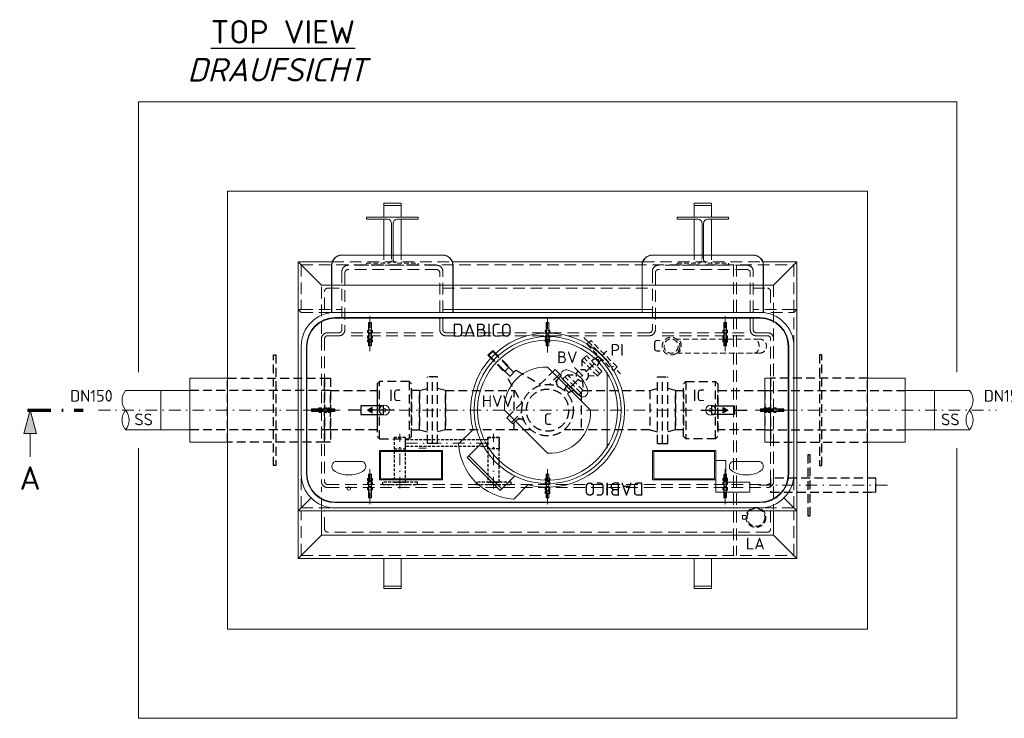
# Model space of a CAD drawing. Header units: millimetres. Extents: x -56583 to 53689, y -12797 to -109.
# Tile 1 of 16: x -1216 to 2989, y -12797 to -9814. Entities that reach past the tile are written whole.
import ezdxf
from ezdxf.enums import TextEntityAlignment as Align

# ---------------------------------------------------------------- set-up
doc = ezdxf.new("R2010")
doc.units = ezdxf.units.MM
for name, pattern in [('HIDDEN', [0.375, 0.25, -0.125]), ('STRICHPUNKT2', [0.5, 0.25, -0.125, 0, -0.125]), ('STRICHPUNKTX2', [2, 1, -0.5, 0, -0.5]), ('VERDECKT2', [0.1875, 0.125, -0.0625])]:
    doc.linetypes.add(name, pattern=pattern)
for name, color, linetype, lineweight in [('P------T7', 7, 'Continuous', 18), ('P-BS---Schnitt', 7, 'Continuous', 18), ('P-DERDUNG', 7, 'Continuous', 18), ('P-MS020', 7, 'Continuous', 30), ('P-MS025', 7, 'Continuous', 30), ('P-MS100', 7, 'Continuous', 35), ('P-MS250', 190, 'Continuous', 35), ('P-SSLEIX', 7, 'STRICHPUNKT2', 18)]:
    doc.layers.add(name, color=color, linetype=linetype, lineweight=lineweight)
doc.layers.add('P-MU150AUSL', color=7, linetype='Continuous')
doc.styles.get("Standard").update_dxf_attribs({"font": 'isocpeur.ttf'})

msp = doc.modelspace()

# ---------------------------------------------------------------- hatches: boundary and pattern name
h = msp.add_hatch(color=256)
h.dxf.hatch_style = 1
h.paths.add_polyline_path([(268.614, -11480.9), (288.701, -11492.497), (288.701, -11469.304)])
h = msp.add_hatch(color=256)
h.dxf.hatch_style = 1
h.paths.add_polyline_path([(1808.136, -11480.9), (1788.05, -11492.497), (1788.05, -11469.304)])
at = {"layer": 'P-BS---Schnitt', "linetype": 'Continuous', "lineweight": 18}
msp.add_hatch(color=0, dxfattribs=at).paths.add_polyline_path([(-1171.122, -11480.9), (-1197.917, -11580.9), (-1144.327, -11580.9)])

# ---------------------------------------------------------------- linework, layer by layer
at = {"lineweight": 0}
for p, q in [((-26.925, -10847.6), (-26.925, -11050.6)), ((2103.675, -10847.6), (2103.675, -11050.6)), ((-26.925, -11050.6), (-13.925, -11063.6)), ((590.875, -11050.6), (1485.875, -11050.6)), ((2103.675, -11050.6), (2090.675, -11063.6)), ((1292.375, -11318.95), (1292.375, -11642.85)), ((-614.125, -11396.75), (-764.125, -11396.75)), ((-489.125, -11396.75), (-614.125, -11396.75)), ((-614.125, -11396.75), (-614.125, -11565.05)), ((2565.886, -11396.785), (2690.886, -11396.788)), ((2690.886, -11396.788), (2690.882, -11565.088)), ((2690.886, -11396.788), (2840.886, -11396.791)), ((-614.125, -11565.05), (-764.125, -11565.05)), ((-614.125, -11565.05), (-489.125, -11565.05)), ((2690.882, -11565.088), (2565.882, -11565.085)), ((2690.882, -11565.088), (2840.882, -11565.091)), ((519.199, -11642.85), (489.199, -11642.85)), ((-26.925, -11911.2), (28.545, -11855.731)), ((2103.675, -11911.2), (2048.206, -11855.731)), ((-26.925, -12114.2), (-26.925, -11911.2)), ((2103.675, -12114.2), (2103.675, -11911.2))]:
    msp.add_line(p, q, dxfattribs=at)
at = {"linetype": 'HIDDEN', "lineweight": 0, "ltscale": 200}
for p, q in [((118.651, -10847.6), (632.099, -10847.6)), ((1444.651, -10847.6), (1958.099, -10847.6)), ((-13.925, -10860.6), (2090.675, -10860.6)), ((-13.925, -10860.6), (-13.925, -11050.6)), ((1832.875, -10860.6), (1832.875, -12101.2)), ((1845.875, -10860.6), (1845.875, -12101.2)), ((2090.675, -10860.6), (2090.675, -11208.6)), ((-13.925, -11050.6), (159.875, -11050.6)), ((2090.675, -11050.6), (1916.875, -11050.6)), ((-13.925, -11063.6), (159.875, -11063.6)), ((1916.875, -11063.6), (2090.675, -11063.6)), ((549.174, -11150.4), (187.814, -11150.4)), ((549.174, -11163.4), (187.814, -11163.4)), ((1527.576, -11150.4), (1888.936, -11150.4)), ((1527.576, -11163.4), (1888.936, -11163.4)), ((-13.925, -11898.2), (-13.925, -11753.2)), ((2090.675, -11898.2), (2090.675, -11753.2)), ((72.875, -11905.137), (72.875, -11808.025)), ((-13.925, -11898.2), (131.075, -11898.2)), ((2090.675, -11898.2), (1945.675, -11898.2)), ((-13.925, -12101.2), (-13.925, -11911.2)), ((2090.675, -12101.2), (2090.675, -11911.2)), ((-13.925, -12101.2), (2090.675, -12101.2))]:
    msp.add_line(p, q, dxfattribs=at)
at = {"linetype": 'HIDDEN', "lineweight": 0, "ltscale": 80}
for p, q in [((338.375, -10818.6), (338.375, -10853.9)), ((412.375, -10818.6), (412.375, -10853.9)), ((1664.375, -10818.6), (1664.375, -10853.9)), ((1738.375, -10818.6), (1738.375, -10853.9))]:
    msp.add_line(p, q, dxfattribs=at)
at = {"linetype": 'HIDDEN', "lineweight": 0, "ltscale": 100}
for p, q in [((1943.09, -11177.435), (1587.988, -11177.435)), ((1587.988, -11237.735), (1943.09, -11237.735))]:
    msp.add_line(p, q, dxfattribs=at)
at = {"color": 253, "lineweight": 0}
for p, q in [((1038.375, -11297.053), (1222.223, -11480.9)), ((854.527, -11480.9), (1038.375, -11664.748)), ((719.962, -11563.847), (658.443, -11625.366)), ((694.693, -11683.161), (757.164, -11620.69)), ((836.114, -11824.583), (694.693, -11683.161)), ((843.185, -11817.512), (701.764, -11676.09)), ((836.114, -11824.583), (898.585, -11762.112)), ((955.214, -11798.905), (893.746, -11860.474))]:
    msp.add_line(p, q, dxfattribs=at)
at = {"linetype": 'VERDECKT2', "lineweight": 25, "ltscale": 300}
for p, q in [((524.875, -11623.4), (524.875, -11338.4)), ((568.875, -11338.4), (524.875, -11338.4)), ((546.875, -11623.4), (546.875, -11338.4)), ((568.875, -11623.4), (568.875, -11338.4)), ((1507.875, -11338.4), (1551.875, -11338.4)), ((1507.875, -11623.4), (1507.875, -11338.4)), ((1529.875, -11623.4), (1529.875, -11338.4)), ((1551.875, -11623.4), (1551.875, -11338.4)), ((110.875, -11396.75), (-489.125, -11396.75)), ((320.875, -11603.4), (320.875, -11358.4)), ((447.875, -11358.4), (447.875, -11603.4)), ((491.875, -11396.75), (524.875, -11387.908)), ((491.875, -11396.75), (491.875, -11565.05)), ((601.875, -11396.75), (568.875, -11387.908)), ((601.875, -11396.75), (601.875, -11565.05)), ((1474.875, -11396.75), (1507.875, -11387.908)), ((1474.875, -11396.75), (1474.875, -11565.05)), ((1584.875, -11396.75), (1551.875, -11387.908)), ((1584.875, -11396.75), (1584.875, -11565.05)), ((1628.875, -11358.4), (1628.875, -11603.4)), ((1755.875, -11603.4), (1755.875, -11358.4)), ((1965.875, -11396.75), (2565.875, -11396.75)), ((110.875, -11565.05), (-489.125, -11565.05)), ((491.875, -11565.05), (524.875, -11573.893)), ((601.875, -11565.05), (568.875, -11573.893)), ((1474.875, -11565.05), (1507.875, -11573.893)), ((1584.875, -11565.05), (1551.875, -11573.893)), ((1965.875, -11565.05), (2565.875, -11565.05))]:
    msp.add_line(p, q, dxfattribs=at)
for p, q in [((240.412, -11480.9), (186.088, -11480.9)), ((384.375, -11480.9), (288.701, -11480.9)), ((1692.375, -11480.9), (1788.05, -11480.9)), ((1836.338, -11480.9), (1890.663, -11480.9))]:
    msp.add_line(p, q)
at = {"linetype": 'VERDECKT2', "lineweight": 25, "ltscale": 100}
for p, q in [((783.58, -11608.41), (431.88, -11608.41)), ((783.58, -11636.69), (431.88, -11636.69))]:
    msp.add_line(p, q, dxfattribs=at)
at = {"lineweight": 0}
for points in [[(-709.425, -11318.95), (-709.425, -10165.1), (2786.175, -10165.1), (2786.175, -11318.95)], [(338.375, -10657.4), (338.375, -10607.4), (412.375, -10607.4), (412.375, -10657.4)], [(1738.375, -10657.4), (1738.375, -10607.4), (1664.375, -10607.4), (1664.375, -10657.4)], [(338.375, -10818.6), (338.375, -10665.9)], [(412.375, -10665.9), (412.375, -10818.6)], [(1664.375, -10665.9), (1664.375, -10818.6)], [(1738.375, -10818.6), (1738.375, -10665.9)], [(1958.099, -10847.6), (2103.675, -10847.6), (2003.875, -10947.4), (72.875, -10947.4), (-26.925, -10847.6), (118.651, -10847.6)], [(632.099, -10847.6), (1444.651, -10847.6)], [(2090.675, -11050.6), (2103.675, -11050.6), (2103.675, -11911.2), (-26.925, -11911.2), (-26.925, -11050.6), (-13.925, -11050.6)], [(2786.175, -11642.85), (2786.175, -12796.7), (-709.425, -12796.7), (-709.425, -11642.85)], [(2405.175, -11771.25), (2440.875, -11771.25), (2440.875, -11831.55), (2405.175, -11831.55)], [(2003.875, -11911.2), (2003.875, -12014.4), (72.875, -12014.4), (72.875, -11911.2)]]:
    msp.add_lwpolyline(points, dxfattribs=at)
for points in [[(-328.425, -12415.7), (2405.175, -12415.7), (2405.175, -10546.1), (-328.425, -10546.1)], [(412.375, -10607.4), (338.375, -10607.4), (338.375, -10597.4), (412.375, -10597.4)], [(1664.375, -10607.4), (1738.375, -10607.4), (1738.375, -10597.4), (1664.375, -10597.4)], [(-328.425, -11344.4), (-489.125, -11344.4), (-489.125, -11617.4), (-328.425, -11617.4)], [(1990.875, -11344.4), (1965.875, -11344.4), (1965.875, -11617.4), (1990.875, -11617.4)], [(2405.175, -11344.4), (2565.875, -11344.4), (2565.875, -11617.4), (2405.175, -11617.4)], [(-26.925, -12114.2), (2103.675, -12114.2), (2003.875, -12014.4), (72.875, -12014.4)], [(412.375, -12114.2), (338.375, -12114.2), (338.375, -12232.4), (412.375, -12232.4)], [(1664.375, -12114.2), (1738.375, -12114.2), (1738.375, -12232.4), (1664.375, -12232.4)], [(412.375, -12232.4), (338.375, -12232.4), (338.375, -12242.4), (412.375, -12242.4)], [(1664.375, -12232.4), (1738.375, -12232.4), (1738.375, -12242.4), (1664.375, -12242.4)]]:
    msp.add_lwpolyline(points, close=True, dxfattribs=at)
for points in [[(372.375, -10818.6), (372.375, -10683.9, 0.41421356), (354.375, -10665.9), (265.375, -10665.9), (265.375, -10657.4), (485.375, -10657.4), (485.375, -10665.9), (396.375, -10665.9, 0.41421356), (378.375, -10683.9), (378.375, -10818.6)], [(1704.375, -10818.6), (1704.375, -10683.9, -0.41421356), (1722.375, -10665.9), (1811.375, -10665.9), (1811.375, -10657.4), (1591.375, -10657.4), (1591.375, -10665.9), (1680.375, -10665.9, -0.41421356), (1698.375, -10683.9), (1698.375, -10818.6)], [(634.675, -11063.6), (634.675, -10862.4, 0.41421356), (590.875, -10818.6), (159.875, -10818.6, 0.41421356), (116.075, -10862.4), (116.075, -11063.6)], [(633.675, -11063.6), (633.675, -10862.4, 0.41421356), (590.875, -10819.6), (159.875, -10819.6, 0.41421356), (117.075, -10862.4), (117.075, -11063.6)], [(1960.675, -11063.6), (1960.675, -10862.4, 0.41421356), (1916.875, -10818.6), (1485.875, -10818.6, 0.41421356), (1442.075, -10862.4), (1442.075, -11063.6)], [(1959.675, -11063.6), (1959.675, -10862.4, 0.41421356), (1916.875, -10819.6), (1485.875, -10819.6, 0.41421356), (1443.075, -10862.4), (1443.075, -11063.6)]]:
    msp.add_lwpolyline(points, format="xyb", dxfattribs=at)
at = {"linetype": 'HIDDEN', "lineweight": 0, "ltscale": 80}
for points in [[(378.375, -10818.6), (378.375, -10835.9, 0.41421356), (396.375, -10853.9), (485.375, -10853.9), (485.375, -10862.4), (265.375, -10862.4), (265.375, -10853.9), (354.375, -10853.9, 0.41421356), (372.375, -10835.9), (372.375, -10818.6)], [(1704.375, -10818.6), (1704.375, -10835.9, 0.41421356), (1722.375, -10853.9), (1811.375, -10853.9), (1811.375, -10862.4), (1591.375, -10862.4), (1591.375, -10853.9), (1680.375, -10853.9, 0.41421356), (1698.375, -10835.9), (1698.375, -10818.6)]]:
    msp.add_lwpolyline(points, format="xyb", dxfattribs=at)
at = {"linetype": 'HIDDEN', "lineweight": 0, "ltscale": 200}
for points in [[(1916.875, -11137.4), (1916.875, -10888.4, 0.41421356), (1890.875, -10862.4), (1511.875, -10862.4, 0.41421356), (1485.875, -10888.4), (1485.875, -11137.4, -0.41421356), (1472.875, -11150.4), (603.875, -11150.4, -0.41421356), (590.875, -11137.4), (590.875, -10888.4, 0.41421356), (564.875, -10862.4), (185.875, -10862.4, 0.41421356), (159.875, -10888.4), (159.875, -11137.4, -0.41421356), (146.875, -11150.4), (98.875, -11150.4, 0.41421356), (72.875, -11176.4), (72.875, -11785.4, 0.41421356), (98.875, -11811.4), (1977.875, -11811.4, 0.41421356), (2003.875, -11785.4), (2003.875, -11176.4, 0.41421356), (1977.875, -11150.4), (1929.875, -11150.4)], [(1903.875, -11137.4), (1903.875, -10893.785, 0.41421356), (1890.875, -10880.785), (1511.875, -10880.785, 0.41421356), (1498.875, -10893.785), (1498.875, -11137.4, -0.41421356), (1472.875, -11163.4), (603.875, -11163.4, -0.41421356), (577.875, -11137.4), (577.875, -10893.785, 0.41421356), (564.875, -10880.785), (185.875, -10880.785, 0.41421356), (172.875, -10893.785), (172.875, -11137.4, -0.41421356), (146.875, -11163.4), (98.875, -11163.4, 0.41421356), (85.875, -11176.4), (85.875, -11785.4, 0.41421356), (98.875, -11798.4), (1977.875, -11798.4, 0.41421356), (1990.875, -11785.4), (1990.875, -11176.4, 0.41421356), (1977.875, -11163.4), (1929.875, -11163.4)], [(85.875, -11050.6), (85.875, -10973.4, -0.41421356), (98.875, -10960.4), (159.875, -10960.4)], [(1916.875, -10960.4), (1977.875, -10960.4, -0.41421356), (1990.875, -10973.4), (1990.875, -11050.6)], [(1990.875, -11911.2), (1990.875, -11988.4, -0.41421356), (1977.875, -12001.4), (98.875, -12001.4, -0.41421356), (85.875, -11988.4), (85.875, -11911.2)]]:
    msp.add_lwpolyline(points, format="xyb", dxfattribs=at)
for points in [[(72.875, -11154.649), (72.875, -10947.4), (159.875, -10947.4)], [(590.875, -10947.4), (1485.875, -10947.4)], [(590.875, -10960.4), (1485.875, -10960.4)], [(1916.875, -10947.4), (2003.875, -10947.4), (2003.875, -11050.6)], [(2003.875, -11057.172), (2003.875, -11905.313)]]:
    msp.add_lwpolyline(points, dxfattribs=at)
at = {"lineweight": 0}
msp.add_lwpolyline([(-13.925, -11208.6), (-13.925, -11480.9), (-13.925, -11753.2, 0.41421356), (131.075, -11898.2), (1945.675, -11898.2, 0.41421356), (2090.675, -11753.2), (2090.675, -11480.9), (2090.675, -11208.6, 0.41421356), (1945.675, -11063.6), (131.075, -11063.6, 0.41421356)], format="xyb", close=True, dxfattribs=at)
at = {"color": 253, "lineweight": 0}
for points in [[(131.075, -11875.793), (1945.675, -11875.793, 0.41421356), (2068.267, -11753.2), (2068.267, -11208.6, 0.41421356), (1945.675, -11086.008), (131.075, -11086.008, 0.41421356), (8.483, -11208.6), (8.483, -11753.2, 0.41421356)], [(10.483, -11753.2, 0.41421356), (131.075, -11873.793), (1945.675, -11873.793, 0.41421356), (2066.267, -11753.2), (2066.267, -11208.6, 0.41421356), (1945.675, -11088.008), (131.075, -11088.008, 0.41421356), (10.483, -11208.6)], [(1178.382, -11422.918, 0.6744186), (1208.788, -11392.512, 0.25862069), (1126.763, -11310.488, 0.6744186), (1096.358, -11340.893)], [(131.375, -11699.793, 0.6744186), (131.375, -11742.793, 0.25862069), (247.375, -11742.793, 0.6744186), (247.375, -11699.793)], [(1945.375, -11699.793, -0.6744186), (1945.375, -11742.793, -0.25862069), (1829.375, -11742.793, -0.6744186), (1829.375, -11699.793)]]:
    msp.add_lwpolyline(points, format="xyb", close=True, dxfattribs=at)
at = {"linetype": 'VERDECKT2', "lineweight": 25, "ltscale": 300}
for points in [[(-122.775, -11717.4), (-132.775, -11717.4), (-132.775, -11244.4), (-122.775, -11244.4)], [(2199.525, -11717.4), (2209.525, -11717.4), (2209.525, -11244.4), (2199.525, -11244.4)], [(85.875, -11617.4), (-328.425, -11617.4), (-328.425, -11344.4), (85.875, -11344.4)], [(85.875, -11344.4), (110.875, -11344.4), (110.875, -11617.4), (85.875, -11617.4)], [(1990.875, -11617.4), (2405.175, -11617.4), (2405.175, -11344.4), (1990.875, -11344.4)], [(310.875, -11565.05), (110.875, -11565.05), (110.875, -11396.75), (310.875, -11396.75)], [(310.875, -11593.4), (320.875, -11603.4), (447.875, -11603.4), (457.875, -11593.4), (457.875, -11368.4), (447.875, -11358.4), (320.875, -11358.4), (310.875, -11368.4)], [(491.875, -11396.75), (457.875, -11396.75), (457.875, -11565.05), (491.875, -11565.05)], [(1584.875, -11396.75), (1618.875, -11396.75), (1618.875, -11565.05), (1584.875, -11565.05)], [(1765.875, -11593.4), (1755.875, -11603.4), (1628.875, -11603.4), (1618.875, -11593.4), (1618.875, -11368.4), (1628.875, -11358.4), (1755.875, -11358.4), (1765.875, -11368.4)], [(1965.875, -11565.05), (1765.875, -11565.05), (1765.875, -11396.75), (1965.875, -11396.75)]]:
    msp.add_lwpolyline(points, close=True, dxfattribs=at)
for points in [[(967.532, -11565.05), (601.875, -11565.05), (601.875, -11396.75), (897.322, -11396.75)], [(895.375, -11482.479), (895.375, -11396.75), (897.322, -11396.75)], [(1189.7, -11396.75), (1474.875, -11396.75), (1474.875, -11565.05), (1109.218, -11565.05)], [(1143.791, -11396.75), (1150.334, -11396.75)], [(1143.791, -11396.75), (1150.334, -11396.75)], [(1181.375, -11405.076), (1181.375, -11565.05), (1109.218, -11565.05)], [(967.532, -11565.05), (895.375, -11565.05), (895.375, -11534.805)]]:
    msp.add_lwpolyline(points, dxfattribs=at)
for points in [[(240.412, -11499.002), (336.989, -11499.002), (336.989, -11462.799), (240.412, -11462.799)], [(268.614, -11480.9), (288.701, -11492.497), (288.701, -11469.304)], [(1836.338, -11499.002), (1739.761, -11499.002), (1739.761, -11462.799), (1836.338, -11462.799)], [(1808.136, -11480.9), (1788.05, -11492.497), (1788.05, -11469.304)]]:
    msp.add_lwpolyline(points, close=True)
at = {"linetype": 'VERDECKT2', "lineweight": 25, "ltscale": 100}
for points in [[(383.58, -11646.7), (431.88, -11646.7), (431.88, -11598.4), (383.58, -11598.4)], [(383.58, -11788.4), (431.88, -11788.4), (431.88, -11598.4), (383.58, -11598.4)], [(831.88, -11646.7), (783.58, -11646.7), (783.58, -11598.4), (831.88, -11598.4)], [(783.58, -11788.4), (831.88, -11788.4), (831.88, -11598.4), (783.58, -11598.4)], [(332.73, -11798.4), (482.73, -11798.4), (482.73, -11788.4), (332.73, -11788.4)], [(732.73, -11798.4), (882.73, -11798.4), (882.73, -11788.4), (732.73, -11788.4)]]:
    msp.add_lwpolyline(points, close=True, dxfattribs=at)
at = {"color": 253, "lineweight": 0}
for points in [[(319.875, -11652.793), (589.875, -11652.793), (589.875, -11778.793), (319.875, -11778.793)], [(324.875, -11657.793), (584.875, -11657.793), (584.875, -11773.793), (324.875, -11773.793)], [(1756.875, -11652.793), (1486.875, -11652.793), (1486.875, -11778.793), (1756.875, -11778.793)], [(1751.875, -11657.793), (1491.875, -11657.793), (1491.875, -11773.793), (1751.875, -11773.793)], [(1756.875, -11830.793), (1756.875, -11695.793), (1799.875, -11695.793), (1799.875, -11787.793), (1901.875, -11787.793), (1901.875, -11830.793)]]:
    msp.add_lwpolyline(points, close=True, dxfattribs=at)
at = {"linetype": 'HIDDEN', "lineweight": 0, "ltscale": 100}
msp.add_lwpolyline([(1886.722, -11930.606), (1870.849, -11930.606), (1870.849, -11947.002), (1886.722, -11947.002)], dxfattribs=at)
at = {"color": 253, "lineweight": 0}
for centre, radius in [((1038.375, -11480.9), 314.04), ((1038.375, -11480.9), 299.04), ((341.375, -11480.9), 21.5), ((341.375, -11480.9), 21.5), ((341.375, -11480.9), 7.5), ((341.375, -11480.9), 7.5), ((1735.375, -11480.9), 21.5), ((1735.375, -11480.9), 7.5), ((189.375, -11815.793), 7.5)]:
    msp.add_circle(centre, radius, dxfattribs=at)
at = {"linetype": 'HIDDEN', "lineweight": 0, "ltscale": 100}
for centre, radius in [((1565.854, -11207.585), 37.865), ((1565.854, -11207.585), 30.15), ((1928.424, -11938.804), 42.5), ((1928.424, -11938.804), 38)]:
    msp.add_circle(centre, radius, dxfattribs=at)
at = {"linetype": 'HIDDEN', "lineweight": 0, "ltscale": 200}
for radius in [26, 13]:
    msp.add_arc((1929.875, -11137.4), radius, 180, 270, dxfattribs=at)
at = {"color": 253, "lineweight": 0}
for centre, radius, start, end in [((1038.375, -11480.9), 329.04, 255.310101, 194.60108), ((1028.963, -11471.489), 174.69, 86.911553, 183.088447), ((1047.787, -11490.312), 174.69, 266.911553, 3.088447), ((907.425, -11611.373), 249.374, 183.216572, 266.878046)]:
    msp.add_arc(centre, radius, start, end, dxfattribs=at)
at = {"linetype": 'HIDDEN', "lineweight": 0, "ltscale": 100}
msp.add_arc((1943.09, -11207.585), 30.15, 270, 90, dxfattribs=at)
at = {"lineweight": 0}
for centre, start, end in [((-712.529, -11438.825), 140.803795, 219.196205), ((2789.289, -11438.865), 320.8025, 39.194909), ((-712.529, -11522.975), 140.803795, 219.196205), ((-815.721, -11522.975), 320.803795, 39.196205), ((2892.479, -11523.017), 140.8025, 219.194909), ((2789.287, -11523.015), 320.8025, 39.194909)]:
    msp.add_arc(centre, 66.577, start, end, dxfattribs=at)
at = {"linetype": 'HIDDEN', "lineweight": 0, "ltscale": 100}
for centre, start_param, end_param in [((1588.114, -11207.585), 6.27726033, 9.43070294), ((1920.83, -11207.585), 6.277347, 9.43078836)]:
    msp.add_ellipse(centre, major_axis=(0, -30.151), ratio=0.70709386, start_param=start_param, end_param=end_param, dxfattribs=at)
at = {"layer": 'P-BS---Schnitt', "color": 0, "linetype": 'STRICHPUNKTX2', "lineweight": 70, "ltscale": 100}
msp.add_line((-1183.218, -11480.9), (-945.854, -11480.9), dxfattribs=at)
at = {"layer": 'P-BS---Schnitt', "color": 0, "linetype": 'Continuous', "lineweight": 18}
msp.add_line((-1171.122, -11680.9), (-1171.122, -11580.9), dxfattribs=at)
msp.add_lwpolyline([(-1197.917, -11580.9), (-1144.327, -11580.9), (-1171.122, -11480.9), (-1197.917, -11580.9)], dxfattribs=at)
at = {"layer": 'P-DERDUNG', "color": 7, "ltscale": 200}
for p, q in [((287.464, -11139.628), (271.845, -11139.628)), ((273.654, -11108.101), (274.854, -11106.901)), ((273.654, -11108.101), (273.654, -11205.701)), ((273.654, -11108.101), (285.654, -11108.101)), ((274.448, -11149.679), (274.448, -11140.349)), ((284.454, -11106.901), (274.854, -11106.901)), ((284.454, -11106.901), (285.654, -11108.101)), ((284.86, -11149.679), (284.86, -11140.349)), ((285.654, -11205.701), (285.654, -11108.101)), ((1046.115, -11139.628), (1030.497, -11139.628)), ((1032.306, -11108.101), (1033.506, -11106.901)), ((1032.306, -11205.701), (1032.306, -11108.101)), ((1032.306, -11108.101), (1044.306, -11108.101)), ((1033.1, -11149.679), (1033.1, -11140.349)), ((1043.106, -11106.901), (1033.506, -11106.901)), ((1043.106, -11106.901), (1044.306, -11108.101)), ((1043.512, -11149.679), (1043.512, -11140.349)), ((1044.306, -11108.101), (1044.306, -11205.701)), ((1789.287, -11139.628), (1804.905, -11139.628)), ((1792.296, -11106.901), (1791.096, -11108.101)), ((1791.096, -11205.701), (1791.096, -11108.101)), ((1803.096, -11108.101), (1791.096, -11108.101)), ((1791.89, -11149.679), (1791.89, -11140.349)), ((1792.296, -11106.901), (1801.896, -11106.901)), ((1803.096, -11108.101), (1801.896, -11106.901)), ((1802.302, -11149.679), (1802.302, -11140.349)), ((1803.096, -11108.101), (1803.096, -11205.701)), ((271.845, -11150.4), (287.464, -11150.4)), ((271.845, -11163.401), (287.464, -11163.401)), ((287.464, -11174.173), (271.845, -11174.173)), ((271.845, -11179.638), (287.464, -11179.638)), ((274.448, -11164.122), (274.448, -11173.452)), ((274.448, -11180.359), (274.448, -11189.689)), ((284.86, -11164.122), (284.86, -11173.452)), ((284.86, -11180.359), (284.86, -11189.689)), ((1030.497, -11150.4), (1046.115, -11150.4)), ((1030.497, -11163.401), (1046.115, -11163.401)), ((1046.115, -11174.173), (1030.497, -11174.173)), ((1030.497, -11178.792), (1046.115, -11178.792)), ((1033.1, -11164.122), (1033.1, -11173.452)), ((1033.1, -11179.513), (1033.1, -11188.843)), ((1043.512, -11164.122), (1043.512, -11173.452)), ((1043.512, -11179.513), (1043.512, -11188.843)), ((1804.905, -11150.4), (1789.287, -11150.4)), ((1804.905, -11163.401), (1789.287, -11163.401)), ((1789.287, -11174.173), (1804.905, -11174.173)), ((1804.905, -11179.638), (1789.287, -11179.638)), ((1791.89, -11164.122), (1791.89, -11173.452)), ((1791.89, -11180.359), (1791.89, -11189.689)), ((1802.302, -11164.122), (1802.302, -11173.452)), ((1802.302, -11180.359), (1802.302, -11189.689)), ((287.464, -11190.41), (271.845, -11190.41)), ((273.654, -11205.701), (285.654, -11205.701)), ((273.654, -11205.701), (274.854, -11206.901)), ((284.454, -11206.901), (274.854, -11206.901)), ((284.454, -11206.901), (285.654, -11205.701)), ((1046.115, -11189.565), (1030.497, -11189.565)), ((1032.306, -11205.701), (1044.306, -11205.701)), ((1032.306, -11205.701), (1033.506, -11206.901)), ((1043.106, -11206.901), (1033.506, -11206.901)), ((1043.106, -11206.901), (1044.306, -11205.701)), ((1789.287, -11190.41), (1804.905, -11190.41)), ((1803.096, -11205.701), (1791.096, -11205.701)), ((1792.296, -11206.901), (1791.096, -11205.701)), ((1792.296, -11206.901), (1801.896, -11206.901)), ((1803.096, -11205.701), (1801.896, -11206.901)), ((29.375, -11476.1), (30.575, -11474.9)), ((29.375, -11476.1), (29.375, -11485.7)), ((128.175, -11474.9), (30.575, -11474.9)), ((30.575, -11486.9), (30.575, -11474.9)), ((62.102, -11473.091), (62.102, -11488.709)), ((72.154, -11475.694), (62.824, -11475.694)), ((72.875, -11488.709), (72.875, -11473.091)), ((85.875, -11488.709), (85.875, -11473.091)), ((86.596, -11475.694), (95.927, -11475.694)), ((96.648, -11473.091), (96.648, -11488.709)), ((102.112, -11488.709), (102.112, -11473.091)), ((102.833, -11475.694), (112.164, -11475.694)), ((112.885, -11473.091), (112.885, -11488.709)), ((128.175, -11486.9), (128.175, -11474.9)), ((129.375, -11476.1), (128.175, -11474.9)), ((129.375, -11476.1), (129.375, -11485.7)), ((1947.375, -11476.1), (1948.575, -11474.9)), ((1947.375, -11476.1), (1947.375, -11485.7)), ((1948.575, -11474.9), (2046.175, -11474.9)), ((1948.575, -11486.9), (1948.575, -11474.9)), ((1963.865, -11473.091), (1963.865, -11488.709)), ((1973.917, -11475.694), (1964.587, -11475.694)), ((1974.638, -11488.709), (1974.638, -11473.091)), ((1980.102, -11473.091), (1980.102, -11488.709)), ((1990.154, -11475.694), (1980.823, -11475.694)), ((1990.875, -11488.709), (1990.875, -11473.091)), ((2003.875, -11488.709), (2003.875, -11473.091)), ((2004.596, -11475.694), (2013.926, -11475.694)), ((2014.648, -11473.091), (2014.648, -11488.709)), ((2046.175, -11486.9), (2046.175, -11474.9)), ((2047.375, -11476.1), (2046.175, -11474.9)), ((2047.375, -11476.1), (2047.375, -11485.7)), ((30.575, -11486.9), (29.375, -11485.7)), ((30.575, -11486.9), (128.175, -11486.9)), ((72.154, -11486.106), (62.824, -11486.106)), ((86.596, -11486.106), (95.926, -11486.106)), ((102.833, -11486.106), (112.163, -11486.106)), ((128.175, -11486.9), (129.375, -11485.7)), ((1948.575, -11486.9), (1947.375, -11485.7)), ((2046.175, -11486.9), (1948.575, -11486.9)), ((1973.917, -11486.106), (1964.587, -11486.106)), ((1990.154, -11486.106), (1980.824, -11486.106)), ((2004.596, -11486.106), (2013.926, -11486.106)), ((2046.175, -11486.9), (2047.375, -11485.7)), ((287.464, -11771.391), (271.845, -11771.391)), ((273.654, -11756.1), (274.854, -11754.9)), ((273.654, -11853.7), (273.654, -11756.1)), ((273.654, -11756.1), (285.654, -11756.1)), ((274.448, -11781.442), (274.448, -11772.112)), ((284.454, -11754.9), (274.854, -11754.9)), ((284.454, -11754.9), (285.654, -11756.1)), ((284.86, -11781.442), (284.86, -11772.112)), ((285.654, -11756.1), (285.654, -11853.7)), ((1046.115, -11771.391), (1030.497, -11771.391)), ((1032.306, -11756.1), (1033.506, -11754.9)), ((1032.306, -11853.7), (1032.306, -11756.1)), ((1032.306, -11756.1), (1044.306, -11756.1)), ((1033.1, -11781.442), (1033.1, -11772.112)), ((1043.106, -11754.9), (1033.506, -11754.9)), ((1043.106, -11754.9), (1044.306, -11756.1)), ((1043.512, -11781.442), (1043.512, -11772.112)), ((1044.306, -11756.1), (1044.306, -11853.7)), ((1789.287, -11771.391), (1804.905, -11771.391)), ((1792.296, -11754.9), (1791.096, -11756.1)), ((1791.096, -11756.1), (1791.096, -11853.7)), ((1803.096, -11756.1), (1791.096, -11756.1)), ((1791.89, -11781.442), (1791.89, -11772.112)), ((1792.296, -11754.9), (1801.896, -11754.9)), ((1803.096, -11756.1), (1801.896, -11754.9)), ((1802.302, -11781.442), (1802.302, -11772.112)), ((1803.096, -11853.7), (1803.096, -11756.1)), ((271.845, -11782.163), (287.464, -11782.163)), ((287.464, -11787.627), (271.845, -11787.627)), ((271.845, -11798.4), (287.464, -11798.4)), ((271.845, -11811.4), (287.464, -11811.4)), ((274.448, -11797.679), (274.448, -11788.349)), ((274.448, -11812.122), (274.448, -11821.452)), ((284.86, -11797.679), (284.86, -11788.349)), ((284.86, -11812.122), (284.86, -11821.452)), ((1030.497, -11782.163), (1046.115, -11782.163)), ((1046.115, -11787.627), (1030.497, -11787.627)), ((1030.497, -11798.4), (1046.115, -11798.4)), ((1030.497, -11811.4), (1046.115, -11811.4)), ((1033.1, -11797.679), (1033.1, -11788.349)), ((1033.1, -11812.122), (1033.1, -11821.452)), ((1043.512, -11797.679), (1043.512, -11788.349)), ((1043.512, -11812.122), (1043.512, -11821.452)), ((1804.905, -11782.163), (1789.287, -11782.163)), ((1789.287, -11787.627), (1804.905, -11787.627)), ((1804.905, -11798.4), (1789.287, -11798.4)), ((1804.905, -11811.4), (1789.287, -11811.4)), ((1791.89, -11797.679), (1791.89, -11788.349)), ((1791.89, -11812.122), (1791.89, -11821.452)), ((1802.302, -11797.679), (1802.302, -11788.349)), ((1802.302, -11812.122), (1802.302, -11821.452)), ((287.464, -11822.173), (271.845, -11822.173)), ((273.654, -11853.7), (285.654, -11853.7)), ((273.654, -11853.7), (274.854, -11854.9)), ((284.454, -11854.9), (274.854, -11854.9)), ((284.454, -11854.9), (285.654, -11853.7)), ((1046.115, -11822.173), (1030.497, -11822.173)), ((1030.497, -11826.792), (1046.115, -11826.792)), ((1046.115, -11837.564), (1030.497, -11837.564)), ((1032.306, -11853.7), (1044.306, -11853.7)), ((1032.306, -11853.7), (1033.506, -11854.9)), ((1033.1, -11827.513), (1033.1, -11836.843)), ((1043.106, -11854.9), (1033.506, -11854.9)), ((1043.106, -11854.9), (1044.306, -11853.7)), ((1043.512, -11827.513), (1043.512, -11836.843)), ((1789.287, -11822.173), (1804.905, -11822.173)), ((1803.096, -11853.7), (1791.096, -11853.7)), ((1792.296, -11854.9), (1791.096, -11853.7)), ((1792.296, -11854.9), (1801.896, -11854.9)), ((1803.096, -11853.7), (1801.896, -11854.9))]:
    msp.add_line(p, q, dxfattribs=at)
at = {"layer": 'P-DERDUNG', "color": 7, "linetype": 'HIDDEN', "ltscale": 10}
for p, q in [((274.854, -11205.701), (274.854, -11106.901)), ((284.454, -11106.901), (284.454, -11205.701)), ((1033.506, -11108.101), (1033.506, -11206.901)), ((1043.106, -11206.901), (1043.106, -11108.101)), ((1792.296, -11106.901), (1792.296, -11205.701)), ((1801.896, -11205.701), (1801.896, -11106.901)), ((29.375, -11476.1), (128.175, -11476.1)), ((2047.375, -11476.1), (1948.575, -11476.1)), ((128.175, -11485.7), (29.375, -11485.7)), ((1948.575, -11485.7), (2047.375, -11485.7)), ((274.854, -11756.1), (274.854, -11854.9)), ((284.454, -11854.9), (284.454, -11756.1)), ((1033.506, -11756.1), (1033.506, -11854.9)), ((1043.106, -11854.9), (1043.106, -11756.1)), ((1792.296, -11854.9), (1792.296, -11756.1)), ((1801.896, -11756.1), (1801.896, -11854.9))]:
    msp.add_line(p, q, dxfattribs=at)
at = {"layer": 'P-DERDUNG', "color": 7, "ltscale": 200}
for points in [[(269.242, -11140.349), (269.242, -11149.679)], [(290.067, -11149.679), (290.067, -11140.349)], [(1027.894, -11140.349), (1027.894, -11149.679)], [(1048.718, -11149.679), (1048.718, -11140.349)], [(1786.684, -11149.679), (1786.684, -11140.349)], [(1807.508, -11140.349), (1807.508, -11149.679)], [(269.242, -11173.452), (269.242, -11164.122)], [(269.242, -11189.689), (269.242, -11180.359)], [(290.067, -11164.122), (290.067, -11173.452)], [(290.067, -11180.359), (290.067, -11189.689)], [(1027.894, -11173.452), (1027.894, -11164.122)], [(1027.894, -11188.843), (1027.894, -11179.513)], [(1048.718, -11164.122), (1048.718, -11173.452)], [(1048.718, -11179.513), (1048.718, -11188.843)], [(1786.684, -11164.122), (1786.684, -11173.452)], [(1786.684, -11180.359), (1786.684, -11189.689)], [(1807.508, -11173.452), (1807.508, -11164.122)], [(1807.508, -11189.689), (1807.508, -11180.359)], [(72.154, -11470.488), (62.824, -11470.488)], [(86.596, -11470.488), (95.927, -11470.488)], [(102.833, -11470.488), (112.164, -11470.488)], [(1973.917, -11470.488), (1964.587, -11470.488)], [(1990.154, -11470.488), (1980.823, -11470.488)], [(2004.596, -11470.488), (2013.926, -11470.488)], [(62.824, -11491.313), (72.154, -11491.313)], [(95.927, -11491.313), (86.596, -11491.313)], [(112.164, -11491.313), (102.833, -11491.313)], [(1964.587, -11491.313), (1973.917, -11491.313)], [(1980.823, -11491.313), (1990.154, -11491.313)], [(2013.926, -11491.313), (2004.596, -11491.313)], [(269.242, -11772.112), (269.242, -11781.442)], [(290.067, -11781.442), (290.067, -11772.112)], [(1027.894, -11772.112), (1027.894, -11781.442)], [(1048.718, -11781.442), (1048.718, -11772.112)], [(1786.684, -11781.442), (1786.684, -11772.112)], [(1807.508, -11772.112), (1807.508, -11781.442)], [(269.242, -11788.349), (269.242, -11797.679)], [(269.242, -11821.452), (269.242, -11812.122)], [(290.067, -11797.679), (290.067, -11788.349)], [(290.067, -11812.122), (290.067, -11821.452)], [(1027.894, -11788.349), (1027.894, -11797.679)], [(1027.894, -11821.452), (1027.894, -11812.122)], [(1048.718, -11797.679), (1048.718, -11788.349)], [(1048.718, -11812.122), (1048.718, -11821.452)], [(1786.684, -11797.679), (1786.684, -11788.349)], [(1786.684, -11812.122), (1786.684, -11821.452)], [(1807.508, -11788.349), (1807.508, -11797.679)], [(1807.508, -11821.452), (1807.508, -11812.122)], [(1027.894, -11836.843), (1027.894, -11827.513)], [(1048.718, -11827.513), (1048.718, -11836.843)]]:
    msp.add_lwpolyline(points, dxfattribs=at)
for centre, radius, start, end in [((271.845, -11144.685), 5.057, 59.02009, 120.9799), ((279.654, -11158.774), 19.146, 74.22175, 105.7782), ((287.464, -11144.685), 5.057, 59.02008, 120.9799), ((1030.497, -11144.685), 5.057, 59.02009, 120.9799), ((1038.306, -11158.774), 19.146, 74.22175, 105.7782), ((1046.115, -11144.685), 5.057, 59.02008, 120.9799), ((1789.287, -11144.685), 5.057, 59.0201, 120.97992), ((1797.096, -11158.774), 19.146, 74.2218, 105.77825), ((1804.905, -11144.685), 5.057, 59.0201, 120.97991), ((271.845, -11145.343), 5.057, 239.0201, 300.9799), ((271.845, -11168.458), 5.057, 59.0201, 120.9799), ((271.845, -11169.116), 5.057, 239.0201, 300.97991), ((271.845, -11184.694), 5.057, 59.0201, 120.9799), ((279.654, -11131.255), 19.146, 254.2218, 285.7783), ((279.654, -11182.546), 19.146, 74.2217, 105.7782), ((279.654, -11155.027), 19.146, 254.2218, 285.77825), ((279.654, -11198.783), 19.146, 74.2217, 105.7782), ((287.464, -11145.343), 5.057, 239.0201, 300.9799), ((287.464, -11168.458), 5.057, 59.0201, 120.9799), ((287.464, -11169.116), 5.057, 239.0201, 300.97992), ((287.464, -11184.694), 5.057, 59.0201, 120.9799), ((1030.497, -11145.343), 5.057, 239.0201, 300.9799), ((1030.497, -11168.458), 5.057, 59.0201, 120.9799), ((1030.497, -11169.116), 5.057, 239.0201, 300.97991), ((1030.497, -11183.849), 5.057, 59.0201, 120.9799), ((1038.306, -11131.255), 19.146, 254.2218, 285.7783), ((1038.306, -11182.546), 19.146, 74.2217, 105.7782), ((1038.306, -11155.027), 19.146, 254.2218, 285.77825), ((1038.306, -11197.937), 19.146, 74.2217, 105.7782), ((1046.115, -11145.343), 5.057, 239.0201, 300.9799), ((1046.115, -11168.458), 5.057, 59.0201, 120.9799), ((1046.115, -11169.116), 5.057, 239.0201, 300.97992), ((1046.115, -11183.849), 5.057, 59.0201, 120.9799), ((1789.287, -11145.343), 5.057, 239.0201, 300.9799), ((1789.287, -11168.458), 5.057, 59.0201, 120.9799), ((1789.287, -11169.116), 5.057, 239.02008, 300.9799), ((1789.287, -11184.694), 5.057, 59.0201, 120.9799), ((1797.096, -11131.255), 19.146, 254.2217, 285.7782), ((1797.096, -11182.546), 19.146, 74.2218, 105.7783), ((1797.096, -11155.027), 19.146, 254.22175, 285.7782), ((1797.096, -11198.783), 19.146, 74.2218, 105.7783), ((1804.905, -11145.343), 5.057, 239.0201, 300.9799), ((1804.905, -11168.458), 5.057, 59.0201, 120.9799), ((1804.905, -11169.116), 5.057, 239.02009, 300.9799), ((1804.905, -11184.694), 5.057, 59.0201, 120.9799), ((271.845, -11185.353), 5.057, 239.0201, 300.97991), ((279.654, -11171.264), 19.146, 254.2218, 285.77825), ((287.464, -11185.353), 5.057, 239.0201, 300.97992), ((1030.497, -11184.507), 5.057, 239.0201, 300.97991), ((1038.306, -11170.419), 19.146, 254.2218, 285.77825), ((1046.115, -11184.507), 5.057, 239.0201, 300.97992), ((1789.287, -11185.353), 5.057, 239.02008, 300.9799), ((1797.096, -11171.264), 19.146, 254.22175, 285.7782), ((1804.905, -11185.353), 5.057, 239.02009, 300.9799), ((81.248, -11480.9), 19.146, 164.22175, 195.7782), ((67.16, -11473.091), 5.057, 149.02008, 210.9799), ((67.818, -11473.091), 5.057, 329.0201, 30.9799), ((53.729, -11480.9), 19.146, 344.2218, 15.7783), ((90.932, -11473.091), 5.057, 149.0201, 210.9799), ((105.021, -11480.9), 19.146, 164.2217, 195.7782), ((91.591, -11473.091), 5.057, 329.0201, 30.97992), ((77.502, -11480.9), 19.146, 344.2218, 15.77825), ((107.169, -11473.091), 5.057, 149.0201, 210.9799), ((121.258, -11480.9), 19.146, 164.2217, 195.7782), ((107.828, -11473.091), 5.057, 329.0201, 30.97992), ((93.739, -11480.9), 19.146, 344.2218, 15.77825), ((1968.922, -11473.091), 5.057, 149.02008, 210.9799), ((1983.011, -11480.9), 19.146, 164.22175, 195.7782), ((1969.581, -11473.091), 5.057, 329.0201, 30.9799), ((1955.492, -11480.9), 19.146, 344.2218, 15.7783), ((1985.159, -11473.091), 5.057, 149.02008, 210.9799), ((1999.248, -11480.9), 19.146, 164.22175, 195.7782), ((1985.818, -11473.091), 5.057, 329.0201, 30.9799), ((1971.729, -11480.9), 19.146, 344.2218, 15.7783), ((2008.932, -11473.091), 5.057, 149.0201, 210.9799), ((2023.021, -11480.9), 19.146, 164.2217, 195.7782), ((2009.591, -11473.091), 5.057, 329.0201, 30.97992), ((1995.502, -11480.9), 19.146, 344.2218, 15.77825), ((67.16, -11488.709), 5.057, 149.02009, 210.9799), ((67.818, -11488.709), 5.057, 329.0201, 30.9799), ((90.932, -11488.709), 5.057, 149.0201, 210.9799), ((91.591, -11488.709), 5.057, 329.0201, 30.97991), ((107.169, -11488.709), 5.057, 149.0201, 210.9799), ((107.828, -11488.709), 5.057, 329.0201, 30.97991), ((1968.922, -11488.709), 5.057, 149.02009, 210.9799), ((1969.581, -11488.709), 5.057, 329.0201, 30.9799), ((1985.159, -11488.709), 5.057, 149.02009, 210.9799), ((1985.818, -11488.709), 5.057, 329.0201, 30.9799), ((2008.932, -11488.709), 5.057, 149.0201, 210.9799), ((2009.591, -11488.709), 5.057, 329.0201, 30.97991), ((271.845, -11776.448), 5.057, 59.02009, 120.9799), ((279.654, -11790.537), 19.146, 74.22175, 105.7782), ((287.464, -11776.448), 5.057, 59.02008, 120.9799), ((1030.497, -11776.448), 5.057, 59.02009, 120.9799), ((1038.306, -11790.537), 19.146, 74.22175, 105.7782), ((1046.115, -11776.448), 5.057, 59.02008, 120.9799), ((1789.287, -11776.448), 5.057, 59.0201, 120.97992), ((1797.096, -11790.537), 19.146, 74.2218, 105.77825), ((1804.905, -11776.448), 5.057, 59.0201, 120.97991), ((271.845, -11777.106), 5.057, 239.0201, 300.9799), ((271.845, -11792.685), 5.057, 59.02009, 120.9799), ((271.845, -11793.343), 5.057, 239.0201, 300.9799), ((271.845, -11816.457), 5.057, 59.0201, 120.9799), ((279.654, -11763.018), 19.146, 254.2218, 285.7783), ((279.654, -11806.773), 19.146, 74.22175, 105.7782), ((279.654, -11779.254), 19.146, 254.2218, 285.7783), ((279.654, -11830.546), 19.146, 74.2217, 105.7782), ((287.464, -11777.106), 5.057, 239.0201, 300.9799), ((287.464, -11792.685), 5.057, 59.02008, 120.9799), ((287.464, -11793.343), 5.057, 239.0201, 300.9799), ((287.464, -11816.457), 5.057, 59.0201, 120.9799), ((1030.497, -11777.106), 5.057, 239.0201, 300.9799), ((1030.497, -11792.685), 5.057, 59.02009, 120.9799), ((1030.497, -11793.343), 5.057, 239.0201, 300.9799), ((1030.497, -11816.457), 5.057, 59.0201, 120.9799), ((1038.306, -11763.018), 19.146, 254.2218, 285.7783), ((1038.306, -11806.773), 19.146, 74.22175, 105.7782), ((1038.306, -11779.254), 19.146, 254.2218, 285.7783), ((1038.306, -11830.546), 19.146, 74.2217, 105.7782), ((1046.115, -11777.106), 5.057, 239.0201, 300.9799), ((1046.115, -11792.685), 5.057, 59.02008, 120.9799), ((1046.115, -11793.343), 5.057, 239.0201, 300.9799), ((1046.115, -11816.457), 5.057, 59.0201, 120.9799), ((1789.287, -11777.106), 5.057, 239.0201, 300.9799), ((1789.287, -11792.685), 5.057, 59.0201, 120.97992), ((1789.287, -11793.343), 5.057, 239.0201, 300.9799), ((1789.287, -11816.457), 5.057, 59.0201, 120.9799), ((1797.096, -11763.018), 19.146, 254.2217, 285.7782), ((1797.096, -11806.773), 19.146, 74.2218, 105.77825), ((1797.096, -11779.254), 19.146, 254.2217, 285.7782), ((1797.096, -11830.546), 19.146, 74.2218, 105.7783), ((1804.905, -11777.106), 5.057, 239.0201, 300.9799), ((1804.905, -11792.685), 5.057, 59.0201, 120.97991), ((1804.905, -11793.343), 5.057, 239.0201, 300.9799), ((1804.905, -11816.457), 5.057, 59.0201, 120.9799), ((271.845, -11817.116), 5.057, 239.0201, 300.97991), ((279.654, -11803.027), 19.146, 254.2218, 285.77825), ((287.464, -11817.116), 5.057, 239.0201, 300.97992), ((1030.497, -11817.116), 5.057, 239.0201, 300.97991), ((1030.497, -11831.848), 5.057, 59.0201, 120.9799), ((1030.497, -11832.507), 5.057, 239.0201, 300.97991), ((1038.306, -11803.027), 19.146, 254.2218, 285.77825), ((1038.306, -11845.937), 19.146, 74.2217, 105.7782), ((1038.306, -11818.418), 19.146, 254.2218, 285.77825), ((1046.115, -11817.116), 5.057, 239.0201, 300.97992), ((1046.115, -11831.848), 5.057, 59.0201, 120.9799), ((1046.115, -11832.507), 5.057, 239.0201, 300.97992), ((1789.287, -11817.116), 5.057, 239.02008, 300.9799), ((1797.096, -11803.027), 19.146, 254.22175, 285.7782), ((1804.905, -11817.116), 5.057, 239.02009, 300.9799)]:
    msp.add_arc(centre, radius, start, end, dxfattribs=at)
at = {"layer": 'P-MS025', "color": 0, "linetype": 'STRICHPUNKT2', "lineweight": 18, "ltscale": 200}
for p, q in [((1193.612, -11170.1), (1349.175, -11325.664)), ((1130.621, -11388.655), (1291.673, -11227.603)), ((1235.579, -11212.067), (1307.209, -11283.697)), ((1153.4, -11298.701), (1220.575, -11365.876))]:
    msp.add_line(p, q, dxfattribs=at)
at = {"layer": 'P-MS025', "color": 0, "linetype": 'VERDECKT2', "lineweight": 25, "ltscale": 200}
for p, q in [((1184.159, -11267.941), (1203.958, -11248.143)), ((1251.334, -11335.116), (1184.159, -11267.941)), ((1184.159, -11267.941), (1185.869, -11306.833)), ((1261.234, -11325.217), (1194.059, -11258.042)), ((1271.133, -11315.318), (1203.958, -11248.143)), ((1244.864, -11259.35), (1226.036, -11270.221)), ((1244.064, -11260.15), (1255.393, -11248.821)), ((1259.926, -11274.411), (1244.864, -11259.35)), ((1259.125, -11275.212), (1270.454, -11263.883)), ((1259.926, -11274.411), (1249.055, -11293.24)), ((1102.842, -11349.259), (1122.641, -11329.46)), ((1170.017, -11416.434), (1102.842, -11349.259)), ((1179.916, -11406.534), (1112.741, -11339.359)), ((1189.816, -11396.635), (1122.641, -11329.46)), ((1122.641, -11329.46), (1161.532, -11331.169)), ((1212.443, -11333.407), (1251.334, -11335.116)), ((1251.334, -11335.116), (1271.133, -11315.318)), ((1108.261, -11395.953), (1114.049, -11390.165)), ((1114.049, -11390.165), (1124.92, -11371.337)), ((1114.049, -11390.165), (1129.111, -11405.226)), ((1129.111, -11405.226), (1147.939, -11394.356)), ((1170.017, -11416.434), (1189.816, -11396.635)), ((1188.106, -11357.743), (1189.816, -11396.635)), ((1123.322, -11411.015), (1129.111, -11405.226))]:
    msp.add_line(p, q, dxfattribs=at)
msp.add_lwpolyline([(1222.591, -11183.548), (1206.355, -11199.783), (1319.5, -11312.928), (1335.736, -11296.692)], close=True, dxfattribs=at)
msp.add_circle((1186.987, -11332.288), 25.48, dxfattribs=at)
at = {"layer": 'P-MS250', "color": 0, "linetype": 'VERDECKT2', "lineweight": 25, "ltscale": 300}
for p, q in [((804.302, -11225.655), (783.089, -11246.868)), ((804.302, -11225.655), (875.013, -11296.366)), ((783.089, -11246.868), (853.8, -11317.579)), ((804.302, -11230.605), (788.039, -11246.868)), ((788.039, -11246.868), (856.275, -11315.104)), ((804.302, -11230.605), (872.538, -11298.841)), ((875.013, -11296.366), (853.8, -11317.579)), ((903.297, -11310.508), (867.942, -11345.863)), ((893.751, -11320.054), (872.538, -11298.841)), ((903.297, -11310.508), (1007.3, -11370.554)), ((1070.882, -11306.972), (1000.068, -11377.786)), ((1097.045, -11333.135), (1070.882, -11306.972)), ((877.488, -11336.317), (856.275, -11315.104)), ((867.942, -11345.863), (927.988, -11449.866)), ((1090.681, -11326.771), (1046.268, -11371.184)), ((1097.045, -11333.135), (1057.589, -11372.591)), ((864.407, -11513.448), (935.261, -11442.593)), ((864.407, -11513.448), (890.569, -11539.611)), ((884.206, -11533.247), (928.659, -11488.794)), ((890.569, -11539.611), (930.066, -11500.114))]:
    msp.add_line(p, q, dxfattribs=at)
msp.add_lwpolyline([(892.648, -11318.95), (894.855, -11318.95)], dxfattribs=at)
for points in [[(2149.525, -11931.55), (2159.525, -11931.55), (2159.525, -11671.25), (2149.525, -11671.25)], [(1990.875, -11831.55), (2440.875, -11831.55), (2440.875, -11771.25), (1990.875, -11771.25)]]:
    msp.add_lwpolyline(points, close=True, dxfattribs=at)
for radius in [110, 90]:
    msp.add_circle((1038.375, -11480.9), radius, dxfattribs=at)
for centre, start, end in [((1098.105, -11363.188), 135, 243.095758), ((920.662, -11540.631), 26.904242, 135)]:
    msp.add_arc(centre, 22, start, end, dxfattribs=at)
at = {"layer": 'P-MU150AUSL', "linetype": 'Continuous', "ltscale": 10}
for p, q in [((568.875, -11623.4), (524.875, -11623.4)), ((1507.875, -11623.4), (1551.875, -11623.4))]:
    msp.add_line(p, q, dxfattribs=at)
at = {"layer": 'P-SSLEIX', "color": 7, "linetype": 'STRICHPUNKT2', "ltscale": 200}
for p, q in [((279.654, -11079.437), (279.654, -11233.76)), ((1038.306, -11234.364), (1038.306, -11080.041)), ((1797.096, -11079.437), (1797.096, -11233.76)), ((-879.032, -11480.9), (126.777, -11480.9)), ((1.912, -11480.9), (156.234, -11480.9)), ((404.441, -11480.9), (1672.309, -11480.9)), ((2074.838, -11480.9), (1920.516, -11480.9)), ((1949.973, -11480.9), (2955.782, -11480.9)), ((407.73, -11816.027), (407.73, -11581.975)), ((807.73, -11816.027), (807.73, -11581.975)), ((783.58, -11622.55), (431.88, -11622.55)), ((279.654, -11882.363), (279.654, -11728.041)), ((1038.306, -11882.363), (1038.306, -11728.041)), ((1797.096, -11882.363), (1797.096, -11728.041)), ((2490.875, -11801.4), (1940.875, -11801.4))]:
    msp.add_line(p, q, dxfattribs=at)

# ---------------------------------------------------------------- texts
at = {"lineweight": 0}
for p in [(-1000.903, -11444.769), (2901.598, -11444.769)]:
    msp.add_text('DN150', height=50, dxfattribs=at).set_placement(p)
at = {"color": 1, "lineweight": 0, "insert": (631.584, -11111.408), "char_height": 56.42092, "attachment_point": 1}
msp.add_mtext_dynamic_manual_height_columns('{\\C253;DABICO}', width=156.46452, gutter_width=12.5, heights=[0], dxfattribs=at)
at = {"color": 253, "lineweight": 0, "insert": (1449.407, -11846.18), "char_height": 56.4209, "attachment_point": 1, "rotation": 180}
msp.add_mtext_dynamic_manual_height_columns('DABICO', width=156.46452, gutter_width=12.5, heights=[0], dxfattribs=at)
at = {"layer": 'P------T7', "color": 0, "linetype": 'Continuous', "lineweight": 25}
msp.add_text('A', height=100, dxfattribs=at).set_placement((-1216.839, -11770.806), align=Align.MIDDLE_LEFT)
at = {"layer": 'P------T7', "color": 0, "linetype": 'Continuous', "lineweight": 25, "char_height": 100, "attachment_point": 7}
for s, insert in [('{\\LTOP VIEW}', (-400.168, -9915.585)), ('{\\fISOCPEUR|b0|i1|c0|p34;DRAUFSICHT}', (-499.952, -10077.903))]:
    msp.add_mtext(s, dxfattribs=dict(at, insert=insert))
at = {"layer": 'P-MS020', "color": 0}
for s, p in [('PI', (1306.821, -11248.424)), ('IC', (361.604, -11442.629)), ('IC', (1658.279, -11442.629)), ('SS', (2719.118, -11545.709)), ('LA', (1885.096, -12075.853))]:
    msp.add_text(s, height=50, dxfattribs=at).set_placement(p)
at = {"layer": 'P-MS020'}
msp.add_text('SS', height=50, dxfattribs=at).set_placement((-726.345, -11545.709))
at = {"layer": 'P-MS100', "color": 0}
for s, p in [('C', (1487.626, -11230.959)), ('BV', (1078.672, -11280.135)), ('C', (1021.914, -11544.184))]:
    msp.add_text(s, height=50, dxfattribs=at).set_placement(p)
at = {"layer": 'P-MS100'}
msp.add_text('HVV', height=50, dxfattribs=at).set_placement((757.71, -11467.497))

doc.saveas('drawing.dxf')
